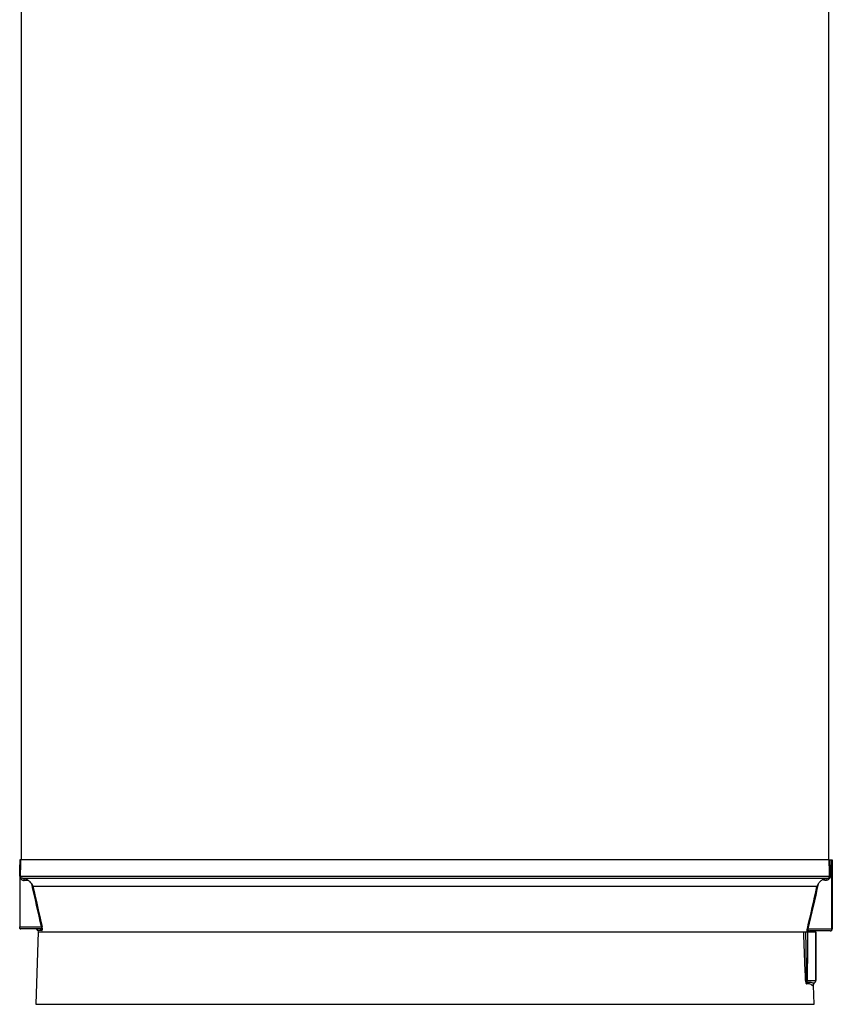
# Model space of a CAD drawing. Header units: millimetres. Extents: x 718 to 3520, y 267 to 3578.
# Tile 12 of 16: x 2450 to 3238, y 968 to 1923. Entities that reach past the tile are written whole.
import ezdxf

# ---------------------------------------------------------------- set-up
doc = ezdxf.new("R2010")
doc.units = ezdxf.units.MM

msp = doc.modelspace()

# ---------------------------------------------------------------- linework, layer by layer
at = {"color": 7, "linetype": 'Continuous', "lineweight": 25}
for p, q in [((2451.51, 2791.97), (2451.51, 1107.97)), ((3234.51, 1107.97), (3234.51, 2791.97)), ((2450.01, 1107.97), (2450.01, 1042.97)), ((2450.32, 1107.97), (2450.01, 1107.97)), ((3235.12, 1107.97), (2450.9, 1107.97)), ((3235.69, 1107.97), (3237.42, 1107.97)), ((3237.42, 1040.97), (3237.42, 1107.97)), ((3237.42, 1107.97), (3238.01, 1107.97)), ((3238.01, 1107.97), (3238.01, 1040.97)), ((2450.59, 1092), (3235.43, 1092)), ((2452.87, 1089.98), (3233.14, 1089.98)), ((2458.47, 1087.97), (2454.5, 1087.97)), ((3223.11, 1081.9), (2462.9, 1081.9)), ((2450.01, 1042.97), (2471.14, 1042.97)), ((2450.01, 1041.78), (2450.01, 1042.97)), ((2450.01, 1041.32), (2450.01, 1041.78)), ((2469.63, 1040.97), (2451.14, 1040.97)), ((3214.41, 1040.97), (3237.42, 1040.97)), ((3238.01, 1040.97), (3237.42, 1040.97)), ((2468.01, 1037.97), (2465.56, 967.82)), ((2467.74, 1039.35), (2468.01, 1037.97)), ((2468.01, 1037.97), (3210.29, 1037.97)), ((3213.84, 1037.97), (3221.96, 1037.97)), ((3236.01, 1038.97), (3215.93, 1038.97)), ((3218.01, 1037.97), (3218.04, 1038.16)), ((3221.96, 990.97), (3221.96, 1037.97)), ((3221.96, 1037.97), (3222.01, 1037.97)), ((3222.01, 1037.97), (3222.01, 990.97)), ((3213.72, 990.97), (3221.96, 990.97)), ((3220.46, 967.82), (3219.82, 986.1)), ((3220.87, 988.54), (3220.88, 988.55)), ((3222.01, 990.97), (3221.96, 990.97)), ((3222.01, 990.97), (3222.01, 990.97))]:
    msp.add_line(p, q, dxfattribs=at)
at = {"color": 1, "linetype": 'Continuous', "lineweight": 25}
for p, q in [((2471.58, 1039.35), (2467.74, 1039.35)), ((3214.72, 1038.16), (3214.85, 1038.52)), ((3218.04, 1038.16), (3214.72, 1038.16)), ((2465.56, 967.82), (3220.46, 967.82))]:
    msp.add_line(p, q, dxfattribs=at)
at = {"color": 7, "linetype": 'Continuous', "lineweight": 25, "flags": 128}
for points in [[(2450.01, 1092.04), (2450.14, 1098.99), (2450.32, 1107.97)], [(2450.9, 1107.97), (2450.82, 1103.97), (2450.59, 1092)], [(3235.43, 1092), (3235.35, 1096), (3235.12, 1107.97)], [(3235.69, 1107.97), (3235.87, 1098.93), (3236, 1092.04)]]:
    msp.add_lwpolyline(points, dxfattribs=at)
at = {"color": 1, "linetype": 'Continuous', "lineweight": 25, "flags": 128}
msp.add_lwpolyline([(3215.69, 1038.97), (3215.52, 1038.96), (3215.48, 1038.95)], dxfattribs=at)
at = {"color": 7, "linetype": 'Continuous', "lineweight": 25}
for centre, radius, start, end in [((2449.88, 1085.14), 6.9, 84.13494, 88.93021), ((2452.54, 1088.15), 1.97, 354.79053, 64.32572), ((3236.13, 1085.14), 6.9, 91.06979, 95.86506), ((2451.24, 1042.31), 1.34, 203.36247, 265.82861), ((2451.14, 1042.97), 2, 235.42796, 270), ((2465.78, 1038.97), 2, 10.88553, 90), ((2469.63, 1038.98), 1.99, 10.52958, 89.77731), ((2470.79, 1044.02), 1.1, 288.69251, 322.74311), ((3214.76, 1042.02), 1.11, 217.29515, 251.22401), ((3235.65, 1040.72), 1.79, 281.42175, 8.04947), ((3236.01, 1040.97), 2, 270, 0), ((3219.03, 1037.97), 1, 90, 169.11447), ((3213.79, 971.26), 19.78, 92.59684, 94.94787), ((3215.89, 987.85), 3.03, 149.17808, 182.30669), ((3212.75, 982.01), 9.02, 83.81601, 89.07967), ((3210.69, 990.97), 3.03, 328.88132, 0.02682), ((3222.01, 985.78), 3.01, 120.06723, 181.71886), ((3222.02, 985.79), 2.99, 120.22832, 182.17535), ((3222.09, 985.83), 2.99, 120.94704, 182.16409), ((3218.95, 990.96), 3.01, 300.91283, 0.16027), ((3219.01, 990.97), 3, 300.19623, 0), ((3219.01, 990.88), 3, 308.76709, 0.05471)]:
    msp.add_arc(centre, radius, start, end, dxfattribs=at)
at = {"color": 1, "linetype": 'Continuous', "lineweight": 25}
msp.add_arc((3215.7, 1037.97), 1, 130.39895, 169.2547, dxfattribs=at)
at = {"color": 7, "linetype": 'Continuous', "lineweight": 25}
for points, knots in [([(2450.32, 1107.97), (2450.48, 1107.97), (2450.61, 1107.97), (2450.81, 1107.97), (2450.87, 1107.97), (2450.9, 1107.97)], [0, 0, 0, 0, 0.5, 0.5, 1, 1, 1, 1]), ([(3235.12, 1107.97), (3235.14, 1107.97), (3235.2, 1107.97), (3235.4, 1107.97), (3235.53, 1107.97), (3235.69, 1107.97)], [0, 0, 0, 0, 0.5, 0.5, 1, 1, 1, 1]), ([(2450.01, 1092.04), (2450.01, 1091.86), (2450.02, 1091.69), (2450.06, 1091.35), (2450.09, 1091.18), (2450.18, 1090.86), (2450.23, 1090.7), (2450.36, 1090.4), (2450.43, 1090.26), (2450.67, 1089.86), (2450.84, 1089.62), (2451.24, 1089.2), (2451.45, 1089.02), (2451.88, 1088.71), (2452.11, 1088.57), (2452.57, 1088.35), (2452.8, 1088.26), (2453.28, 1088.11), (2453.52, 1088.06), (2454, 1087.99), (2454.25, 1087.97), (2454.5, 1087.97)], [0, 0, 0, 0, 0.0625, 0.0625, 0.125, 0.125, 0.1875, 0.1875, 0.25, 0.25, 0.375, 0.375, 0.5, 0.5, 0.625, 0.625, 0.75, 0.75, 0.875, 0.875, 1, 1, 1, 1]), ([(2452.87, 1089.98), (2452.65, 1089.99), (2452.43, 1090.03), (2452, 1090.16), (2451.78, 1090.25), (2451.46, 1090.44), (2451.36, 1090.51), (2451.15, 1090.69), (2451.05, 1090.79), (2450.86, 1091.03), (2450.77, 1091.18), (2450.67, 1091.45), (2450.64, 1091.55), (2450.59, 1091.77), (2450.58, 1091.88), (2450.59, 1092)], [0, 0, 0, 0, 0.25, 0.25, 0.5, 0.5, 0.625, 0.625, 0.75, 0.75, 0.875, 0.875, 0.9375, 0.9375, 1, 1, 1, 1]), ([(2458.47, 1087.97), (2457.8, 1088.42), (2457.04, 1088.84), (2455.76, 1089.36), (2455.3, 1089.51), (2454.61, 1089.7), (2454.37, 1089.75), (2454.01, 1089.82), (2453.89, 1089.85), (2453.64, 1089.89), (2453.52, 1089.91), (2453.39, 1089.92)], [0, 0, 0, 0, 0.5, 0.5, 0.75, 0.75, 0.875, 0.875, 0.9375, 0.9375, 1, 1, 1, 1]), ([(3228.86, 1088.73), (3228.01, 1088.31), (3227.2, 1087.79), (3226.24, 1086.96), (3226.05, 1086.79), (3225.68, 1086.43), (3225.5, 1086.23), (3224.98, 1085.63), (3224.65, 1085.19), (3224.36, 1084.71)], [0, 0, 0, 0, 0.5, 0.5, 0.625, 0.625, 0.75, 0.75, 1, 1, 1, 1]), ([(3236, 1092.04), (3236.01, 1091.78), (3235.99, 1091.53), (3235.92, 1091.16), (3235.89, 1091.04), (3235.81, 1090.8), (3235.77, 1090.69), (3235.64, 1090.36), (3235.53, 1090.15), (3235.28, 1089.78), (3235.15, 1089.61), (3234.87, 1089.29), (3234.72, 1089.15), (3234.41, 1088.9), (3234.25, 1088.78), (3233.92, 1088.58), (3233.75, 1088.49), (3233.41, 1088.33), (3233.23, 1088.27), (3232.71, 1088.1), (3232.36, 1088.03), (3231.82, 1087.98), (3231.65, 1087.97), (3231.29, 1087.97), (3231.11, 1087.98), (3230.57, 1088.05), (3230.22, 1088.12), (3229.53, 1088.36), (3229.19, 1088.52), (3228.86, 1088.73)], [0, 0, 0, 0, 0.0625, 0.0625, 0.09375, 0.09375, 0.125, 0.125, 0.1875, 0.1875, 0.25, 0.25, 0.3125, 0.3125, 0.375, 0.375, 0.4375, 0.4375, 0.5, 0.5, 0.625, 0.625, 0.6875, 0.6875, 0.75, 0.75, 0.875, 0.875, 1, 1, 1, 1]), ([(3228.86, 1088.73), (3229.13, 1088.86), (3229.43, 1089.01), (3229.93, 1089.21), (3230.11, 1089.28), (3230.46, 1089.41), (3230.64, 1089.47), (3231.19, 1089.64), (3231.57, 1089.74), (3232.34, 1089.89), (3232.74, 1089.94), (3233.14, 1089.98)], [0, 0, 0, 0, 0.25, 0.25, 0.375, 0.375, 0.5, 0.5, 0.75, 0.75, 1, 1, 1, 1]), ([(3233.14, 1089.98), (3233.36, 1089.99), (3233.58, 1090.03), (3234.02, 1090.16), (3234.24, 1090.25), (3234.55, 1090.44), (3234.66, 1090.51), (3234.86, 1090.69), (3234.96, 1090.79), (3235.15, 1091.03), (3235.24, 1091.18), (3235.35, 1091.45), (3235.38, 1091.55), (3235.42, 1091.77), (3235.43, 1091.89), (3235.43, 1092)], [0, 0, 0, 0, 0.25, 0.25, 0.5, 0.5, 0.625, 0.625, 0.75, 0.75, 0.875, 0.875, 0.9375, 0.9375, 1, 1, 1, 1]), ([(2461.66, 1084.71), (2461.22, 1085.42), (2460.72, 1086.03), (2459.92, 1086.84), (2459.64, 1087.09), (2459.07, 1087.55), (2458.77, 1087.77), (2458.47, 1087.97)], [0, 0, 0, 0, 0.5, 0.5, 0.75, 0.75, 1, 1, 1, 1]), ([(2461.66, 1084.71), (2461.94, 1084.25), (2462.18, 1083.79), (2462.49, 1083.09), (2462.58, 1082.86), (2462.75, 1082.38), (2462.83, 1082.14), (2462.9, 1081.9)], [0, 0, 0, 0, 0.5, 0.5, 0.75, 0.75, 1, 1, 1, 1]), ([(3224.36, 1084.71), (3224.08, 1084.26), (3223.84, 1083.8), (3223.42, 1082.86), (3223.25, 1082.38), (3223.11, 1081.9)], [0, 0, 0, 0, 0.5, 0.5, 1, 1, 1, 1]), ([(2471.14, 1042.97), (2471.19, 1042.87), (2471.23, 1042.76), (2471.29, 1042.52), (2471.31, 1042.4), (2471.31, 1042.19), (2471.3, 1042.09), (2471.26, 1041.92), (2471.24, 1041.85), (2471.15, 1041.65), (2471.08, 1041.56), (2470.93, 1041.39), (2470.84, 1041.32), (2470.59, 1041.15), (2470.4, 1041.08), (2470.03, 1040.99), (2469.83, 1040.97), (2469.63, 1040.97)], [0, 0, 0, 0, 0.0625, 0.0625, 0.125, 0.125, 0.1875, 0.1875, 0.25, 0.25, 0.375, 0.375, 0.5, 0.5, 0.75, 0.75, 1, 1, 1, 1]), ([(2471.58, 1039.35), (2471.67, 1039.35), (2471.76, 1039.41), (2471.87, 1039.6), (2471.9, 1039.69), (2471.95, 1039.9), (2471.97, 1040.02), (2472.01, 1040.33), (2472.02, 1040.51), (2472.02, 1040.93), (2472, 1041.18), (2471.97, 1041.59), (2471.95, 1041.74), (2471.91, 1042.05), (2471.89, 1042.21), (2471.84, 1042.53), (2471.81, 1042.7), (2471.74, 1043.03), (2471.71, 1043.19), (2471.67, 1043.35)], [0, 0, 0, 0, 0.25, 0.25, 0.375, 0.375, 0.5, 0.5, 0.625, 0.625, 0.75, 0.75, 0.8125, 0.8125, 0.875, 0.875, 0.9375, 0.9375, 1, 1, 1, 1]), ([(3213.59, 1037.97), (3213.58, 1038.04), (3213.57, 1038.12), (3213.55, 1038.3), (3213.54, 1038.39), (3213.54, 1038.61), (3213.54, 1038.72), (3213.54, 1038.97), (3213.55, 1039.11), (3213.57, 1039.4), (3213.58, 1039.56), (3213.62, 1039.89), (3213.64, 1040.07), (3213.7, 1040.43), (3213.73, 1040.62), (3213.8, 1040.98), (3213.84, 1041.17), (3213.88, 1041.35)], [0, 0, 0, 0, 0.125, 0.125, 0.25, 0.25, 0.375, 0.375, 0.5, 0.5, 0.625, 0.625, 0.75, 0.75, 0.875, 0.875, 1, 1, 1, 1]), ([(3214.41, 1040.97), (3214.36, 1040.87), (3214.32, 1040.76), (3214.26, 1040.52), (3214.24, 1040.4), (3214.24, 1040.18), (3214.25, 1040.09), (3214.29, 1039.92), (3214.31, 1039.85), (3214.4, 1039.65), (3214.47, 1039.56), (3214.63, 1039.39), (3214.71, 1039.32), (3214.97, 1039.15), (3215.15, 1039.08), (3215.53, 1038.99), (3215.73, 1038.97), (3215.93, 1038.97)], [0, 0, 0, 0, 0.0625, 0.0625, 0.125, 0.125, 0.1875, 0.1875, 0.25, 0.25, 0.375, 0.375, 0.5, 0.5, 0.75, 0.75, 1, 1, 1, 1]), ([(3212.08, 990.97), (3211.78, 998.8), (3211.48, 1006.63), (3210.88, 1022.3), (3210.59, 1030.14), (3210.29, 1037.97)], [0, 0, 0, 0, 0.5, 0.5, 1, 1, 1, 1]), ([(3210.29, 1037.97), (3210.34, 1037.97), (3210.41, 1037.97), (3210.62, 1037.97), (3210.75, 1037.97), (3211.06, 1037.97), (3211.23, 1037.97), (3211.62, 1037.97), (3211.83, 1037.97), (3212.06, 1037.97)], [0, 0, 0, 0, 0.25, 0.25, 0.5, 0.5, 0.75, 0.75, 1, 1, 1, 1]), ([(3212.06, 1037.97), (3212.2, 1030.15), (3212.35, 1022.32), (3212.63, 1006.67), (3212.76, 998.85), (3212.89, 991.02)], [0, 0, 0, 0, 0.5, 0.5, 1, 1, 1, 1]), ([(3212.06, 1037.97), (3212.29, 1037.97), (3212.5, 1037.97), (3212.9, 1037.97), (3213.08, 1037.97), (3213.39, 1037.97), (3213.52, 1037.97), (3213.72, 1037.97), (3213.8, 1037.97), (3213.84, 1037.97)], [0, 0, 0, 0, 0.25, 0.25, 0.5, 0.5, 0.75, 0.75, 1, 1, 1, 1]), ([(3213.84, 1037.97), (3213.84, 1030.14), (3213.83, 1022.3), (3213.79, 1006.63), (3213.76, 998.8), (3213.72, 990.97)], [0, 0, 0, 0, 0.5, 0.5, 1, 1, 1, 1]), ([(3214.78, 1038.51), (3214.78, 1038.51), (3214.76, 1038.48), (3214.84, 1038.6), (3215.16, 1038.8), (3215.58, 1038.99), (3215.86, 1038.95), (3215.92, 1038.94)], [0, 0, 0, 0, 0.052105, 0.358581, 0.640377, 0.927993, 1, 1, 1, 1]), ([(3212.08, 990.97), (3212.09, 990.75), (3212.1, 990.53), (3212.14, 990.1), (3212.16, 989.9), (3212.21, 989.5), (3212.24, 989.31), (3212.3, 988.95), (3212.33, 988.79), (3212.4, 988.49), (3212.44, 988.35), (3212.52, 988.12), (3212.56, 988.02), (3212.65, 987.87), (3212.69, 987.81), (3212.77, 987.74), (3212.82, 987.72), (3212.86, 987.73)], [0, 0, 0, 0, 0.125, 0.125, 0.25, 0.25, 0.375, 0.375, 0.5, 0.5, 0.625, 0.625, 0.75, 0.75, 0.875, 0.875, 1, 1, 1, 1]), ([(3219, 985.69), (3218.73, 985.93), (3218.4, 986.21), (3217.61, 986.76), (3217.16, 987.03), (3216.13, 987.49), (3215.56, 987.67), (3214.61, 987.8), (3214.28, 987.82), (3213.59, 987.81), (3213.23, 987.78), (3212.86, 987.73)], [0, 0, 0, 0, 0.25, 0.25, 0.5, 0.5, 0.75, 0.75, 0.875, 0.875, 1, 1, 1, 1]), ([(3213.28, 989.4), (3213.26, 989.4), (3213.24, 989.41), (3213.2, 989.44), (3213.18, 989.47), (3213.13, 989.55), (3213.11, 989.6), (3213.07, 989.71), (3213.05, 989.78), (3213, 990), (3212.97, 990.19), (3212.92, 990.58), (3212.9, 990.8), (3212.89, 991.02)], [0, 0, 0, 0, 0.125, 0.125, 0.25, 0.25, 0.375, 0.375, 0.5, 0.5, 0.75, 0.75, 1, 1, 1, 1]), ([(3213.28, 989.4), (3214, 989.45), (3214.69, 989.46), (3216.02, 989.37), (3216.65, 989.28), (3217.85, 989.05), (3218.42, 988.92), (3219.51, 988.64), (3220.02, 988.5), (3220.5, 988.38)], [0, 0, 0, 0, 0.25, 0.25, 0.5, 0.5, 0.75, 0.75, 1, 1, 1, 1]), ([(3219.84, 986.1), (3219.83, 986.25), (3219.81, 986.63), (3219.95, 987.2), (3220.2, 987.75), (3220.5, 988.16), (3220.73, 988.41), (3220.86, 988.51), (3220.88, 988.53)], [0, 0, 0, 0, 0.1636897, 0.414785, 0.6334823, 0.8201872, 0.9726682, 1, 1, 1, 1])]:
    msp.add_open_spline(points, degree=3, knots=knots, dxfattribs=at)
for points in [[(2453.39, 1089.92), (2453.22, 1089.94), (2453.05, 1089.96), (2452.87, 1089.98)], [(2471.14, 1042.97), (2467.93, 1056.86), (2464.77, 1070.77), (2461.66, 1084.71)], [(2462.9, 1081.9), (2465.78, 1069.03), (2468.7, 1056.18), (2471.67, 1043.35)], [(3213.88, 1041.35), (3217.01, 1054.84), (3220.09, 1068.36), (3223.11, 1081.9)], [(3224.36, 1084.71), (3221.1, 1070.1), (3217.79, 1055.52), (3214.41, 1040.97)], [(3214.72, 1038.16), (3214.68, 1038.09), (3214.65, 1038.03), (3214.62, 1037.97)], [(3219.03, 985.68), (3219.02, 985.67), (3219.01, 985.67), (3219, 985.69)], [(3219.1, 985.72), (3219.08, 985.71), (3219.05, 985.69), (3219.03, 985.68)], [(3220.5, 988.38), (3220.5, 988.37), (3220.51, 988.37), (3220.52, 988.38)], [(3220.52, 988.38), (3220.53, 988.38), (3220.54, 988.39), (3220.55, 988.4)]]:
    msp.add_open_spline(points, degree=3, dxfattribs=at)
at = {"color": 1, "linetype": 'Continuous', "lineweight": 25}
for points, knots in [([(3219.76, 986.1), (3219.75, 986.1), (3219.74, 986.1), (3219.31, 985.84), (3219.1, 985.72)], [0, 0, 0, 0, 0.49392, 1, 1, 1, 1]), ([(3220.55, 988.4), (3220.61, 988.43), (3220.84, 988.55), (3220.85, 988.54), (3220.87, 988.54)], [0, 0, 0, 0, 0.252803, 1, 1, 1, 1])]:
    msp.add_open_spline(points, degree=3, knots=knots, dxfattribs=at)

doc.saveas('drawing.dxf')
